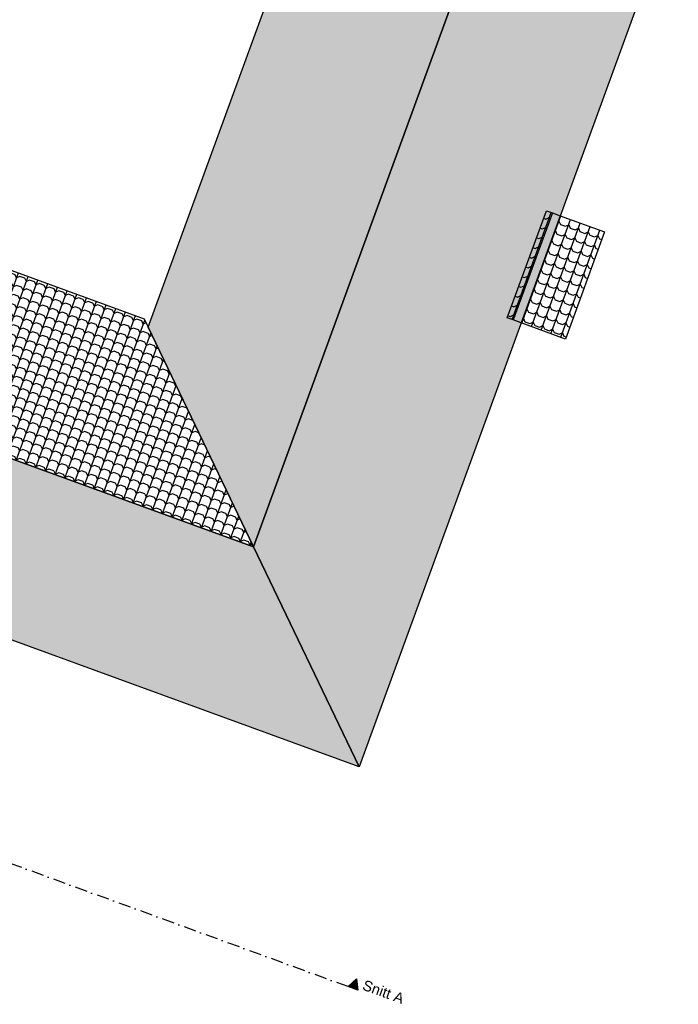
# Model space of a CAD drawing. Header units: millimetres. Extents: x 112481703 to 112588218, y 1264621066 to 1264714063.
# Tile 80 of 81: x 112569163 to 112588218, y 1264659049 to 1264687550. Entities that reach past the tile are written whole.
import ezdxf

# ---------------------------------------------------------------- set-up
doc = ezdxf.new("R2010")
doc.units = ezdxf.units.MM
doc.header["$LTSCALE"] = 0.5
doc.header["$MEASUREMENT"] = 0
doc.linetypes.add('PLINE', pattern=[0])
doc.linetypes.add('Prikk & stiplet', pattern=[1340.555525, 705.555534, -352.777767, 0, -282.222223])
for name, color, linetype in [('26-- Yttertak', 7, 'Continuous'), ('26-- Yttertak (Skravur)', 7, 'Continuous'), ('852- Snittmarkør', 7, 'Continuous')]:
    doc.layers.add(name, color=color, linetype=linetype)
doc.styles.add('GENERATED_STYLE_1', font='arial.ttf')
pattern_1 = [(69.956, (112584171.27, 1264678341.98), (-281.829, 102.823), []), (294.956, (112584197, 1264678412.44), (384.65, 179.006), [106.066, -318.2]), (294.956, (112584478.8, 1264678309.6), (384.65, 179.006), [106.066, -318.2]), (339.956, (112584241.73, 1264678316.27), (102.823, 281.829), [150, -150]), (24.956, (112584382.65, 1264678264.86), (-179.006, 384.65), [106.066, -318.2]), (24.956, (112584664.48, 1264678162.04), (-179.006, 384.65), [106.066, -318.2])]

msp = doc.modelspace()

# ---------------------------------------------------------------- hatches: boundary and pattern name
at = {"layer": '26-- Yttertak (Skravur)', "linetype": 'Continuous'}
h = msp.add_hatch(dxfattribs=at)
h.set_pattern_fill('tak', color=256, style=0, pattern_type=2)
h.set_pattern_definition([(339.956, (112575751.85, 1264684739), (102.8225, 281.829), []), (207.3263, (112575816.7, 1264684715.33), (-156.602, 376.478), [101.937, -305.812]), (207.3263, (112575713.9, 1264684433.5), (-156.602, 376.478), [101.937, -305.812]), (249.956, (112575726.15, 1264684668.53), (-259.425, 94.6487), [150, -150]), (292.5857, (112575674.74, 1264684527.6), (362.247, 187.18), [101.937, -305.812]), (292.5857, (112575571.9, 1264684245.8), (362.247, 187.18), [101.937, -305.812])])
h.paths.add_polyline_path([(112575930, 1264672289), (112583474, 1264692966), (112578730, 1264694696), (112572876, 1264678651)])
h = msp.add_hatch(dxfattribs=at)
h.set_pattern_fill('tak', color=256, style=0, pattern_type=2)
h.set_pattern_definition([(159.956, (112583229.9, 1264678976.93), (102.8225, 281.829), []), (27.2127, (112583164.8, 1264679000.7), (-157.636, 376.855), [102.124, -306.372]), (27.2127, (112583267.6, 1264679282.5), (-157.636, 376.855), [102.124, -306.372]), (69.956, (112583255.6, 1264679047.4), (-260.4585, 95.0258), [150, -150]), (112.6992, (112583307, 1264679188.3), (363.281, 186.803), [102.124, -306.372]), (112.6992, (112583409.84, 1264679470.13), (363.281, 186.803), [102.124, -306.372])])
h.paths.add_polyline_path([(112578985, 1264665926), (112588218, 1264691235), (112583474, 1264692966), (112575930, 1264672289)])
h = msp.add_hatch(dxfattribs=at)
h.set_pattern_fill('tak', color=256, style=0, pattern_type=2)
h.set_pattern_definition(pattern_1)
h.paths.add_polyline_path([(112583445, 1264678858), (112584576, 1264681958), (112584402, 1264682021), (112583271, 1264678921)])
h = msp.add_hatch(dxfattribs=at)
h.set_pattern_fill('tak', color=256, style=0, pattern_type=2)
h.set_pattern_definition(pattern_1)
h.paths.add_polyline_path([(112584803, 1264681875), (112583673, 1264678775), (112584956, 1264678307), (112586087, 1264681407)])
h = msp.add_hatch(dxfattribs=at)
h.set_pattern_fill('tak', color=256, style=0, pattern_type=2)
h.set_pattern_definition([(249.956, (112569191.25, 1264679521.56), (-281.829, 102.823), []), (117.444, (112569167.7, 1264679456.97), (376.088, 155.535), [101.745, -305.236]), (117.444, (112568885.85, 1264679559.8), (376.088, 155.535), [101.745, -305.236]), (159.956, (112569120.8, 1264679547.27), (94.259, 258.3576), [150, -150]), (202.468, (112568979.87, 1264679598.7), (-187.57, 361.18), [101.745, -305.236]), (202.468, (112568698.04, 1264679701.5), (-187.57, 361.18), [101.745, -305.236])])
h.paths.add_polyline_path([(112572759, 1264678895), (112565704, 1264681469), (112568617, 1264674957), (112575930, 1264672289)])
h = msp.add_hatch(dxfattribs=at)
h.set_pattern_fill('tak', color=256, style=0, pattern_type=2)
h.set_pattern_definition([(69.956, (112569264.46, 1264670021), (-281.829, 102.8225), []), (297.3107, (112569288.14, 1264670085.9), (376.529, 156.744), [101.963, -305.889]), (297.3107, (112569569.96, 1264669983.06), (376.529, 156.744), [101.963, -305.889]), (339.956, (112569334.92, 1264669995.3), (94.7, 259.5664), [150, -150]), (22.6013, (112569475.83, 1264669943.88), (-187.129, 362.389), [101.963, -305.889]), (22.6013, (112569757.66, 1264669841.05), (-187.129, 362.389), [101.963, -305.889])])
h.paths.add_polyline_path([(112578985, 1264665926), (112575930, 1264672289), (112568617, 1264674957), (112562432, 1264671966)])
at = {"layer": '852- Snittmarkør', "linetype": 'Continuous'}
msp.add_hatch(color=256, dxfattribs=at).paths.add_polyline_path([(112578950, 1264659458), (112578912, 1264659791), (112578668, 1264659561)])

# ---------------------------------------------------------------- linework, layer by layer
at = {"layer": '26-- Yttertak', "linetype": 'PLINE', "flags": 128}
for points in [[(112572876, 1264678651), (112578730, 1264694696)], [(112575930, 1264672289), (112583474, 1264692966)], [(112583474, 1264692966), (112575930, 1264672289)], [(112588218, 1264691235), (112578985, 1264665926)], [(112583271, 1264678921), (112584402, 1264682021)], [(112584576, 1264681958), (112583445, 1264678858)], [(112584803, 1264681875), (112583673, 1264678775)], [(112584402, 1264682021), (112584576, 1264681958), (112584803, 1264681875)], [(112584803, 1264681875), (112586087, 1264681407)], [(112565704, 1264681469), (112572759, 1264678895)], [(112586087, 1264681407), (112584956, 1264678307)], [(112572759, 1264678895), (112575930, 1264672289)], [(112575930, 1264672289), (112572876, 1264678651)], [(112583673, 1264678775), (112583445, 1264678858), (112583271, 1264678921)], [(112584956, 1264678307), (112583673, 1264678775)], [(112575930, 1264672289), (112568617, 1264674957)], [(112568617, 1264674957), (112575930, 1264672289)], [(112578985, 1264665926), (112575930, 1264672289)], [(112575930, 1264672289), (112578985, 1264665926)], [(112578985, 1264665926), (112562432, 1264671966)]]:
    msp.add_lwpolyline(points, dxfattribs=at)
at = {"layer": '852- Snittmarkør', "linetype": 'Prikk & stiplet'}
msp.add_line((112578668, 1264659561), (112483198, 1264694392), dxfattribs=at)
at = {"layer": '852- Snittmarkør', "linetype": 'PLINE', "flags": 128}
msp.add_lwpolyline([(112578950, 1264659458), (112578668, 1264659561), (112578912, 1264659791)], close=True, dxfattribs=at)

# ---------------------------------------------------------------- texts
at = {"layer": '852- Snittmarkør', "insert": (112579053, 1264659478), "char_height": 300, "attachment_point": 7, "rotation": 339.956, "style": 'GENERATED_STYLE_1'}
msp.add_mtext('\\A1;{\\pql;\\pt0;\\fArial|b0|i0|c0|p0;\\W1.000000;Snitt A}', dxfattribs=at)

doc.saveas('drawing.dxf')
